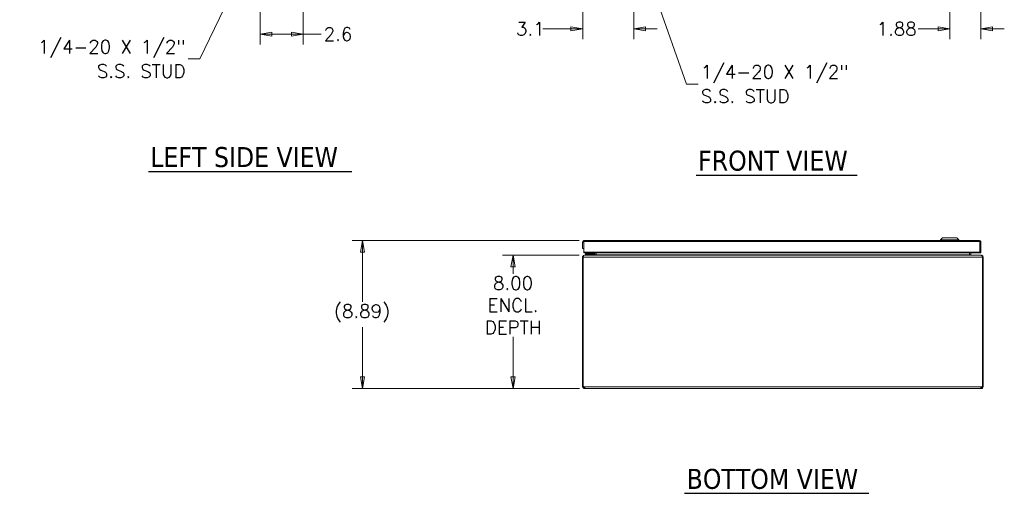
# Model space of a CAD drawing. Header units: inches. Extents: x 5 to 168, y 5 to 106.
# Tile 1 of 12: x 5 to 64, y 18 to 46. Entities that reach past the tile are written whole.
import ezdxf

# ---------------------------------------------------------------- set-up
doc = ezdxf.new("R2010")
doc.units = ezdxf.units.IN
doc.header["$LTSCALE"] = 10
doc.header["$MEASUREMENT"] = 0
doc.layers.get('0').update_dxf_attribs({"lineweight": 0})
for name, color, linetype, lineweight in [('Dimension (ANSI)', 7, 'Continuous', 5), ('Symbol (ANSI)', 7, 'Continuous', 5), ('Visible (ANSI)', 7, 'Continuous', 5), ('Visible Narrow (ANSI)', 7, 'Continuous', 5)]:
    doc.layers.add(name, color=color, linetype=linetype, lineweight=lineweight)
doc.styles.add('ROMANS', font='romans.shx')
doc.styles.add('Text Style168', font='tahoma.ttf')
doc.dimstyles.new('Default (ANSI)', dxfattribs={"dimscale": 10, "dimtxt": 0.08, "dimasz": 0.07, "dimexe": 0.0625, "dimexo": 0.0315, "dimgap": 0.0155, "dimtad": 0, "dimtih": 1, "dimtoh": 1, "dimrnd": 1e-08, "dimzin": 0, "dimdsep": 46, "dimtxsty": 'ROMANS', "dimblk": 'Filled-1', "dimcen": 0.09, "dimdle": 0.197, "dimclrd": 256, "dimclre": 256, "dimclrt": 256, "dimadec": 0, "dimazin": 0, "dimtfac": 1, "dimtofl": 0, "dimtmove": 0, "dimatfit": 3, "dimldrblk": 'Filled-1', "dimfxl": 1, "dimtolj": 1, "dimtzin": 0, "dimlwd": -1, "dimlwe": -1, "dimarcsym": 0})
doc.dimstyles.new('Default (ANSI)$7', dxfattribs={"dimscale": 10, "dimtxt": 0.08, "dimasz": 0.07, "dimexe": 0.0625, "dimexo": 0.0315, "dimgap": 0.0155, "dimtad": 0, "dimtih": 1, "dimtoh": 1, "dimrnd": 1e-08, "dimzin": 0, "dimdsep": 46, "dimtxsty": 'ROMANS', "dimblk": 'Filled-1', "dimcen": 0.09, "dimdle": 0.197, "dimclrd": 256, "dimclre": 256, "dimclrt": 256, "dimadec": 0, "dimazin": 0, "dimtfac": 1, "dimtofl": 0, "dimtmove": 0, "dimatfit": 3, "dimldrblk": 'Filled-1', "dimfxl": 1, "dimtolj": 1, "dimtzin": 0, "dimlwd": -1, "dimlwe": -1, "dimarcsym": 0})

# ---------------------------------------------------------------- blocks, each defined once
blk = doc.blocks.new('Filled-1')
at = {"color": 0}
for p, q in [((0, 0), (-1, 0.179)), ((-1, 0.179), (-1, -0.179)), ((-1, 0), (0, 0)), ((-1, -0.179), (0, 0))]:
    blk.add_line(p, q, dxfattribs=at)
at = {"color": 0, "flags": 128}
blk.add_lwpolyline([(-1, -0.179), (0, 0), (-1, 0.179), (-1, -0.179)], dxfattribs=at)
at = {"color": 0}
blk.add_solid([(-1, -0.179), (0, 0), (-1, 0.179), (-1, -0.179)], dxfattribs=at)
blk = doc.blocks.new('*D5')
at = {"layer": 'Defpoints', "color": 0, "transparency": 16777216}
for p in [(41.607, 50.895), (38.533, 48.649), (41.607, 45.662)]:
    blk.add_point(p, dxfattribs=at)
at = {"layer": 'Dimension (ANSI)', "transparency": 16777216}
for p, q in [((41.607, 50.58), (41.607, 45.037)), ((38.533, 48.334), (38.533, 45.037)), ((37.833, 45.662), (36.136, 45.662)), ((42.307, 45.662), (43.007, 45.662))]:
    blk.add_line(p, q, dxfattribs=at)
at = {"layer": 'Dimension (ANSI)', "transparency": 16777216, "xscale": 0.7000000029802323, "yscale": 0.7000000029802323, "zscale": 0.7000000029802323}
blk.add_blockref('Filled-1', (38.533, 45.662), dxfattribs=at)
at = {"layer": 'Dimension (ANSI)', "transparency": 16777216, "xscale": 0.7000000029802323, "yscale": 0.7000000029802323, "zscale": 0.7000000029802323, "rotation": 180}
blk.add_blockref('Filled-1', (41.607, 45.662), dxfattribs=at)
at = {"layer": 'Dimension (ANSI)', "transparency": 16777216, "insert": (34.534, 46.062), "char_height": 0.8, "attachment_point": 1, "style": 'ROMANS'}
blk.add_mtext('\\A1;3.1', dxfattribs=at)
blk = doc.blocks.new('*D7')
at = {"layer": 'Defpoints', "color": 0, "transparency": 16777216}
for p in [(60.533, 51.478), (62.408, 48.649), (60.533, 45.662)]:
    blk.add_point(p, dxfattribs=at)
at = {"layer": 'Dimension (ANSI)', "transparency": 16777216}
for p, q in [((60.533, 51.163), (60.533, 45.037)), ((62.408, 48.334), (62.408, 45.037)), ((59.833, 45.662), (58.635, 45.662)), ((63.108, 45.662), (63.808, 45.662))]:
    blk.add_line(p, q, dxfattribs=at)
at = {"layer": 'Dimension (ANSI)', "transparency": 16777216, "xscale": 0.7000000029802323, "yscale": 0.7000000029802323, "zscale": 0.7000000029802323}
blk.add_blockref('Filled-1', (60.533, 45.662), dxfattribs=at)
at = {"layer": 'Dimension (ANSI)', "transparency": 16777216, "xscale": 0.7000000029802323, "yscale": 0.7000000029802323, "zscale": 0.7000000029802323, "rotation": 180}
blk.add_blockref('Filled-1', (62.408, 45.662), dxfattribs=at)
at = {"layer": 'Dimension (ANSI)', "transparency": 16777216, "insert": (56.156, 46.062), "char_height": 0.8, "attachment_point": 1, "style": 'ROMANS'}
blk.add_mtext('\\A1;1.88', dxfattribs=at)
blk = doc.blocks.new('*D10')
at = {"layer": 'Defpoints', "color": 0, "transparency": 16777216}
for p in [(19.199, 50.441), (21.773, 48.258), (19.199, 45.341)]:
    blk.add_point(p, dxfattribs=at)
at = {"layer": 'Dimension (ANSI)', "transparency": 16777216}
for p, q in [((19.199, 50.126), (19.199, 44.716)), ((21.773, 47.943), (21.773, 44.716)), ((19.899, 45.341), (21.073, 45.341)), ((21.773, 45.341), (22.854, 45.341))]:
    blk.add_line(p, q, dxfattribs=at)
at = {"layer": 'Dimension (ANSI)', "transparency": 16777216, "xscale": 0.7000000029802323, "yscale": 0.7000000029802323, "zscale": 0.7000000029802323, "rotation": 180}
blk.add_blockref('Filled-1', (19.199, 45.341), dxfattribs=at)
at = {"layer": 'Dimension (ANSI)', "transparency": 16777216, "xscale": 0.7000000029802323, "yscale": 0.7000000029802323, "zscale": 0.7000000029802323}
blk.add_blockref('Filled-1', (21.773, 45.341), dxfattribs=at)
at = {"layer": 'Dimension (ANSI)', "transparency": 16777216, "insert": (23.009, 45.741), "char_height": 0.8, "attachment_point": 1, "style": 'ROMANS'}
blk.add_mtext('\\A1;2.6', dxfattribs=at)
blk = doc.blocks.new('*D15')
at = {"layer": 'Defpoints', "color": 0, "transparency": 16777216}
for p in [(34.36, 32.071), (38.637, 32.071), (38.649, 24.071)]:
    blk.add_point(p, dxfattribs=at)
at = {"layer": 'Dimension (ANSI)', "transparency": 16777216}
for p, q in [((38.322, 32.071), (33.735, 32.071)), ((34.36, 31.371), (34.36, 30.959)), ((34.36, 24.771), (34.36, 27.183)), ((38.334, 24.071), (33.735, 24.071))]:
    blk.add_line(p, q, dxfattribs=at)
at = {"layer": 'Dimension (ANSI)', "transparency": 16777216, "xscale": 0.7000000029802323, "yscale": 0.7000000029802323, "zscale": 0.7000000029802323}
for p, rotation in [((34.36, 32.071), 90), ((34.36, 24.071), 270)]:
    blk.add_blockref('Filled-1', p, dxfattribs=dict(at, rotation=rotation))
at = {"layer": 'Dimension (ANSI)', "transparency": 16777216, "insert": (34.36, 29.071), "char_height": 0.8, "attachment_point": 5, "style": 'ROMANS'}
blk.add_mtext('\\A1;8.00{\\PENCL.\\PDEPTH}', dxfattribs=at)
blk = doc.blocks.new('*D16')
at = {"layer": 'Defpoints', "color": 0, "transparency": 16777216}
for p in [(25.339, 32.957), (38.638, 32.957), (38.649, 24.071)]:
    blk.add_point(p, dxfattribs=at)
at = {"layer": 'Dimension (ANSI)', "transparency": 16777216}
for p, q in [((38.323, 32.957), (24.714, 32.957)), ((25.339, 32.257), (25.339, 29.279)), ((25.339, 24.771), (25.339, 27.75)), ((38.334, 24.071), (24.714, 24.071))]:
    blk.add_line(p, q, dxfattribs=at)
at = {"layer": 'Dimension (ANSI)', "transparency": 16777216, "xscale": 0.7000000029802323, "yscale": 0.7000000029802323, "zscale": 0.7000000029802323}
for p, rotation in [((25.339, 32.957), 90), ((25.339, 24.071), 270)]:
    blk.add_blockref('Filled-1', p, dxfattribs=dict(at, rotation=rotation))
at = {"layer": 'Dimension (ANSI)', "transparency": 16777216, "insert": (23.625, 29.124), "char_height": 0.8, "attachment_point": 1, "style": 'ROMANS'}
blk.add_mtext('\\A1;(8.89)', dxfattribs=at)

msp = doc.modelspace()

# ---------------------------------------------------------------- linework, layer by layer
at = {"layer": 'Symbol (ANSI)', "lineweight": 30}
for p, q in [((12.4986, 37.0931), (24.6941, 37.0931)), ((45.3348, 36.8822), (54.9825, 36.8822)), ((44.6447, 17.7867), (55.682, 17.7867))]:
    msp.add_line(p, q, dxfattribs=at)
at = {"layer": 'Visible (ANSI)'}
for p, q in [((60.0996, 33.1149), (59.9815, 32.9968)), ((60.0996, 33.1149), (59.9815, 32.9968)), ((60.0996, 33.1149), (60.9657, 33.1149)), ((60.0996, 33.1149), (60.9657, 33.1149)), ((60.9657, 33.1149), (61.0838, 32.9968)), ((60.9657, 33.1149), (61.0838, 32.9968)), ((38.5811, 32.8522), (38.5327, 32.8522)), ((38.5327, 32.8522), (38.5327, 32.4775)), ((38.5327, 32.4775), (38.6067, 32.4775)), ((38.6067, 32.8522), (38.5811, 32.8522)), ((38.6067, 32.4775), (38.6067, 32.8522)), ((38.6074, 32.2528), (38.6074, 32.8882)), ((38.6379, 32.9575), (62.3024, 32.9575)), ((59.9815, 32.9968), (61.0838, 32.9968)), ((59.9815, 32.9968), (59.9815, 32.9575)), ((59.9815, 32.9968), (61.0838, 32.9968)), ((59.9815, 32.9968), (59.9815, 32.9575)), ((61.0838, 32.9968), (61.0838, 32.9575)), ((61.0838, 32.9968), (61.0838, 32.9575)), ((62.3329, 32.2528), (62.3329, 32.8882)), ((62.3337, 32.8522), (62.3337, 32.2275)), ((62.3593, 32.8522), (62.3337, 32.8522)), ((62.4077, 32.8522), (62.3593, 32.8522)), ((62.4077, 32.2275), (62.4077, 32.8522)), ((38.5313, 31.9657), (38.5313, 24.2019)), ((38.5683, 31.9657), (38.5313, 31.9657)), ((38.5683, 24.1984), (38.5683, 31.9657)), ((38.6074, 32.2275), (38.6074, 32.2528)), ((62.3329, 32.2528), (38.6074, 32.2528)), ((38.6074, 32.2275), (62.3329, 32.2275)), ((38.6366, 32.071), (38.6373, 32.071)), ((38.6366, 32.071), (38.6366, 32.071)), ((38.6373, 32.071), (62.4254, 32.071)), ((38.8223, 32.161), (38.6973, 32.161)), ((38.6973, 32.102), (38.6973, 32.161)), ((38.6973, 32.102), (38.8223, 32.102)), ((39.1743, 32.161), (38.8223, 32.161)), ((38.8223, 32.102), (39.1743, 32.102)), ((39.0959, 32.1757), (39.1477, 32.2275)), ((39.2013, 32.2275), (39.2013, 32.188)), ((39.2603, 32.188), (39.2603, 32.2275)), ((39.2698, 32.2275), (39.2698, 32.1022)), ((39.3438, 32.1022), (39.3438, 32.2275)), ((39.3445, 32.1022), (39.3445, 32.2275)), ((61.7181, 32.2275), (61.7181, 32.1022)), ((61.7188, 32.1022), (61.7188, 32.2275)), ((61.7928, 32.2275), (61.7928, 32.1022)), ((62.3329, 32.2275), (62.3329, 32.2528)), ((62.3337, 32.2275), (62.4077, 32.2275)), ((62.4254, 32.071), (62.4261, 32.071)), ((62.4261, 32.071), (62.4261, 32.071)), ((62.4943, 31.9657), (62.4943, 24.1984)), ((62.5313, 31.9657), (62.4943, 31.9657)), ((62.5313, 24.2019), (62.5313, 31.9657)), ((38.5313, 24.2019), (38.5683, 24.2019)), ((38.5313, 24.1762), (38.5313, 24.2019)), ((38.5806, 24.2019), (38.6053, 24.2019)), ((38.6053, 24.2021), (38.6053, 24.2019)), ((38.6053, 24.2019), (38.6053, 24.1762)), ((62.4573, 24.2019), (62.4573, 24.2021)), ((62.4573, 24.1762), (62.4573, 24.2019)), ((62.4573, 24.2019), (62.4821, 24.2019)), ((62.4943, 24.2019), (62.5313, 24.2019)), ((62.5313, 24.2019), (62.5313, 24.1762)), ((38.5313, 24.1762), (38.5817, 24.1762)), ((38.5817, 24.1762), (38.6053, 24.1762)), ((38.6366, 24.1213), (38.6366, 24.145)), ((38.6366, 24.145), (38.6486, 24.145)), ((38.6366, 24.071), (38.6366, 24.1213)), ((38.6486, 24.071), (38.6366, 24.071)), ((38.6486, 24.1213), (38.6486, 24.145)), ((38.6486, 24.071), (38.6486, 24.1213)), ((62.4141, 24.071), (38.6486, 24.071)), ((62.4141, 24.145), (62.4261, 24.145)), ((62.4141, 24.1213), (62.4141, 24.145)), ((62.4141, 24.071), (62.4141, 24.1213)), ((62.4261, 24.071), (62.4141, 24.071)), ((62.4261, 24.1213), (62.4261, 24.145)), ((62.4261, 24.071), (62.4261, 24.1213)), ((62.4573, 24.1762), (62.481, 24.1762)), ((62.481, 24.1762), (62.5313, 24.1762))]:
    msp.add_line(p, q, dxfattribs=at)
for centre, radius, start, end in [((39.0606, 32.211), 0.05, 270, 315), ((39.1743, 32.188), 0.086, 270, 0), ((39.1743, 32.188), 0.0269, 270, 0), ((38.5934, 24.1331), 0.07, 38.047399, 111.019572), ((62.4692, 24.1331), 0.07, 68.980428, 141.952601)]:
    msp.add_arc(centre, radius, start, end, dxfattribs=at)
for points in [[(38.5327, 32.8522), (38.5327, 32.8537), (38.5327, 32.8552), (38.5328, 32.8567)], [(38.5313, 31.9657), (38.5313, 31.9763), (38.533, 31.9869), (38.5361, 31.997)], [(38.577, 31.997), (38.5737, 31.987), (38.5708, 31.9765), (38.5683, 31.9657)], [(38.6366, 32.071), (38.6368, 32.071), (38.6371, 32.071), (38.6373, 32.071)], [(39.1746, 32.1627), (39.1746, 32.1627), (39.1746, 32.1627), (39.1746, 32.1627)], [(39.1995, 32.1877), (39.1995, 32.1877), (39.1996, 32.1877), (39.1996, 32.1877)], [(39.3068, 32.0782), (39.2868, 32.0733), (39.263, 32.071), (39.2393, 32.071)], [(39.3438, 32.1022), (39.3438, 32.101), (39.3438, 32.0997), (39.3438, 32.0984)], [(39.3438, 32.0984), (39.3443, 32.0997), (39.3445, 32.1009), (39.3445, 32.1022)], [(61.7181, 32.1022), (61.7181, 32.1009), (61.7184, 32.0996), (61.7189, 32.0984)], [(61.7189, 32.0984), (61.7189, 32.0997), (61.7188, 32.101), (61.7188, 32.1022)], [(61.7189, 32.0984), (61.7224, 32.09), (61.7361, 32.0834), (61.7558, 32.0782)], [(61.8234, 32.071), (61.7997, 32.071), (61.7757, 32.0732), (61.7558, 32.0782)], [(61.7928, 32.1022), (61.7928, 32.1009), (61.7929, 32.0996), (61.7931, 32.0984)], [(62.4254, 32.071), (62.4256, 32.071), (62.4259, 32.071), (62.4261, 32.071)], [(62.4943, 31.9657), (62.4919, 31.9765), (62.489, 31.9871), (62.4857, 31.997)], [(62.5266, 31.997), (62.5297, 31.9869), (62.5313, 31.9763), (62.5313, 31.9657)], [(38.6366, 24.071), (38.6269, 24.071), (38.6162, 24.0723), (38.6053, 24.0757)], [(38.6486, 24.145), (38.6524, 24.145), (38.6555, 24.1455), (38.6578, 24.1465)], [(38.6582, 24.0757), (38.6558, 24.0723), (38.6525, 24.071), (38.6486, 24.071)], [(62.4141, 24.071), (62.4102, 24.071), (62.4069, 24.0723), (62.4045, 24.0757)], [(62.4048, 24.1463), (62.4072, 24.1454), (62.4103, 24.145), (62.4141, 24.145)], [(62.4573, 24.0757), (62.4465, 24.0723), (62.4358, 24.071), (62.4261, 24.071)]]:
    msp.add_open_spline(points, degree=3, dxfattribs=at)
for points, knots in [([(38.5328, 32.8567), (38.5343, 32.8922), (38.5552, 32.9263), (38.5861, 32.9438), (38.6018, 32.9527), (38.6199, 32.9575), (38.6379, 32.9575)], [-0.9727877, -0.9727877, -0.9727877, -0.9727877, -0.32751892, -0.32751892, -0.32751892, 0, 0, 0, 0]), ([(38.6074, 32.8588), (38.6072, 32.8581), (38.6071, 32.8573), (38.607, 32.8566), (38.6068, 32.8551), (38.6067, 32.8537), (38.6067, 32.8522)], [0.86431403, 0.86431403, 0.86431403, 0.86431403, 0.91100988, 0.91100988, 0.91100988, 1, 1, 1, 1]), ([(38.6074, 32.8882), (38.6161, 32.9228), (38.6249, 32.9496), (38.6336, 32.9559), (38.635, 32.9569), (38.6365, 32.9575), (38.6379, 32.9575)], [-1, -1, -1, -1, -0.1407088, -0.1407088, -0.1407088, 0, 0, 0, 0]), ([(62.4077, 32.8522), (62.4077, 32.8893), (62.3865, 32.9256), (62.3542, 32.9438), (62.3385, 32.9527), (62.3205, 32.9575), (62.3024, 32.9575)], [-1, -1, -1, -1, -0.3275189, -0.3275189, -0.3275189, 0, 0, 0, 0]), ([(62.3329, 32.8882), (62.3242, 32.9228), (62.3155, 32.9496), (62.3067, 32.9559), (62.3053, 32.9569), (62.3038, 32.9575), (62.3024, 32.9575)], [-1, -1, -1, -1, -0.1407088, -0.1407088, -0.1407088, 0, 0, 0, 0]), ([(62.3329, 32.8588), (62.3331, 32.8581), (62.3332, 32.8573), (62.3334, 32.8566), (62.3336, 32.8551), (62.3337, 32.8537), (62.3337, 32.8522)], [0.86431403, 0.86431403, 0.86431403, 0.86431403, 0.91100988, 0.91100988, 0.91100988, 1, 1, 1, 1]), ([(38.5361, 31.997), (38.5439, 32.0222), (38.5617, 32.0443), (38.5848, 32.0573), (38.6005, 32.0662), (38.6185, 32.071), (38.6366, 32.071)], [0.19191368, 0.19191368, 0.19191368, 0.19191368, 0.67248108, 0.67248108, 0.67248108, 1, 1, 1, 1]), ([(38.6366, 32.071), (38.6179, 32.0705), (38.5992, 32.051), (38.5849, 32.0178), (38.582, 32.0113), (38.5794, 32.0043), (38.577, 31.997)], [-0.99144264, -0.99144264, -0.99144264, -0.99144264, -0.31274361, -0.31274361, -0.31274361, -0.17982846, -0.17982846, -0.17982846, -0.17982846]), ([(39.2386, 32.071), (39.2471, 32.071), (39.2558, 32.0743), (39.2623, 32.0818), (39.2665, 32.0867), (39.2698, 32.094), (39.2698, 32.1022)], [-1, -1, -1, -1, -0.395377, -0.395377, -0.395377, 0, 0, 0, 0]), ([(39.3068, 32.0782), (39.3253, 32.0825), (39.3383, 32.0886), (39.343, 32.097), (39.3433, 32.0974), (39.3436, 32.0979), (39.3438, 32.0984)], [0.49812899, 0.49812899, 0.49812899, 0.49812899, 0.91437386, 0.91437386, 0.91437386, 0.93875876, 0.93875876, 0.93875876, 0.93875876]), ([(61.7931, 32.0984), (61.7941, 32.0899), (61.7986, 32.083), (61.8036, 32.0786), (61.8097, 32.0734), (61.8169, 32.071), (61.8241, 32.071)], [-0.93875876, -0.93875876, -0.93875876, -0.93875876, -0.50890273, -0.50890273, -0.50890273, 0, 0, 0, 0]), ([(62.4261, 32.071), (62.4631, 32.071), (62.4995, 32.0498), (62.5177, 32.0175), (62.5214, 32.011), (62.5244, 32.0041), (62.5266, 31.997)], [0, 0, 0, 0, 0.67248108, 0.67248108, 0.67248108, 0.80808632, 0.80808632, 0.80808632, 0.80808632]), ([(62.4857, 31.997), (62.4773, 32.0222), (62.4664, 32.0432), (62.4545, 32.0559), (62.4454, 32.0656), (62.4357, 32.0707), (62.4261, 32.071)], [-0.82017153, -0.82017153, -0.82017153, -0.82017153, -0.35922959, -0.35922959, -0.35922959, -0.00855736, -0.00855736, -0.00855736, -0.00855736]), ([(38.6053, 24.0757), (38.5802, 24.0835), (38.5554, 24.1037), (38.5429, 24.1283), (38.5347, 24.1444), (38.5313, 24.1616), (38.5313, 24.1762)], [1.1812646, 1.1812646, 1.1812646, 1.1812646, 1.8189673, 1.8189673, 1.8189673, 2.2348487, 2.2348487, 2.2348487, 2.2348487]), ([(38.6053, 24.1762), (38.6053, 24.1675), (38.6105, 24.1558), (38.6197, 24.1499), (38.6252, 24.1464), (38.6314, 24.145), (38.6366, 24.145)], [-2.2348487, -2.2348487, -2.2348487, -2.2348487, -1.400927, -1.400927, -1.400927, -0.9067439, -0.9067439, -0.9067439, -0.9067439]), ([(38.6486, 24.1762), (38.6577, 24.1538), (38.663, 24.1252), (38.6634, 24.1043), (38.6637, 24.0908), (38.6619, 24.0808), (38.6582, 24.0757)], [-0.6640524, -0.6640524, -0.6640524, -0.6640524, -0.0263496, -0.0263496, -0.0263496, 0.3895318, 0.3895318, 0.3895318, 0.3895318]), ([(62.4045, 24.0757), (62.3988, 24.0835), (62.3977, 24.1037), (62.4014, 24.1283), (62.4038, 24.1444), (62.4081, 24.1616), (62.4141, 24.1762)], [2.7520609, 2.7520609, 2.7520609, 2.7520609, 3.3897636, 3.3897636, 3.3897636, 3.805645, 3.805645, 3.805645, 3.805645]), ([(62.4261, 24.145), (62.4348, 24.145), (62.4465, 24.1502), (62.4524, 24.1594), (62.4559, 24.1648), (62.4573, 24.171), (62.4573, 24.1762)], [-2.2348487, -2.2348487, -2.2348487, -2.2348487, -1.400927, -1.400927, -1.400927, -0.9067439, -0.9067439, -0.9067439, -0.9067439]), ([(62.5313, 24.1762), (62.5313, 24.1538), (62.5224, 24.1252), (62.503, 24.1043), (62.4903, 24.0908), (62.4738, 24.0808), (62.4573, 24.0757)], [0.9067439, 0.9067439, 0.9067439, 0.9067439, 1.5444467, 1.5444467, 1.5444467, 1.9603281, 1.9603281, 1.9603281, 1.9603281])]:
    msp.add_open_spline(points, degree=3, knots=knots, dxfattribs=at)
at = {"layer": 'Visible Narrow (ANSI)'}
for p, q in [((62.3329, 32.8882), (38.6074, 32.8882)), ((38.577, 31.997), (38.5361, 31.997)), ((62.4943, 31.9657), (38.5683, 31.9657)), ((38.8223, 32.161), (38.8223, 32.102)), ((39.2698, 32.1022), (39.3438, 32.1022)), ((39.3445, 32.1022), (61.7181, 32.1022)), ((61.7928, 32.1022), (61.7188, 32.1022)), ((62.5266, 31.997), (62.4857, 31.997)), ((38.6486, 24.1762), (62.4141, 24.1762))]:
    msp.add_line(p, q, dxfattribs=at)
for points, knots in [([(38.568, 32.8629), (38.5671, 32.8624), (38.5662, 32.8619), (38.5592, 32.8589), (38.55, 32.8576), (38.5328, 32.8567)], [-0.15347169, -0.15347169, -0.15347169, -0.15347169, -0.13131793, -0.13131793, 0, 0, 0, 0]), ([(38.6074, 32.8777), (38.6033, 32.8763), (38.5993, 32.8749), (38.586, 32.8701), (38.5778, 32.8672), (38.5712, 32.8645), (38.5693, 32.8637), (38.568, 32.8629)], [-0.059436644, -0.059436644, -0.059436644, -0.059436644, -0.044225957, -0.044225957, -0.012117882, -0.012117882, 0, 0, 0, 0]), ([(39.0959, 32.1757), (39.0959, 32.1757), (39.0979, 32.1763), (39.1022, 32.1778), (39.1063, 32.1791), (39.1125, 32.1812), (39.1203, 32.1838), (39.1282, 32.1864), (39.1377, 32.1896), (39.148, 32.193), (39.1532, 32.1948), (39.1586, 32.1965), (39.164, 32.1983)], [0, 0, 0, 0, 0.3516965, 0.3516965, 0.3516965, 0.6885977, 0.6885977, 0.6885977, 1.0303974, 1.0303974, 1.0303974, 1.2040515, 1.2040515, 1.2040515, 1.2040515]), ([(39.164, 32.1983), (39.1658, 32.2037), (39.1675, 32.2091), (39.1693, 32.2143), (39.1708, 32.2189), (39.1723, 32.2233), (39.1737, 32.2275)], [1.93754116, 1.93754116, 1.93754116, 1.93754116, 2.11119526, 2.11119526, 2.11119526, 2.26285886, 2.26285886, 2.26285886, 2.26285886]), ([(39.2013, 32.188), (39.2013, 32.1871), (39.1972, 32.188), (39.1836, 32.1919), (39.1742, 32.1948), (39.164, 32.1983)], [0, 0, 0, 0, 0.0008769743, 0.0008769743, 0.0017539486, 0.0017539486, 0.0017539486, 0.0017539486]), ([(39.1743, 32.161), (39.1752, 32.161), (39.1743, 32.1651), (39.1704, 32.1787), (39.1675, 32.1881), (39.164, 32.1983)], [0, 0, 0, 0, 0.0008769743, 0.0008769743, 0.0017539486, 0.0017539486, 0.0017539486, 0.0017539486]), ([(61.7381, 32.0839), (61.74, 32.0853), (61.7421, 32.0865), (61.7478, 32.0892), (61.752, 32.0906), (61.7663, 32.0944), (61.7786, 32.0965), (61.7931, 32.0984)], [-0.19763925, -0.19763925, -0.19763925, -0.19763925, -0.16586784, -0.16586784, -0.11158111, -0.11158111, 0, 0, 0, 0]), ([(38.6053, 24.1762), (38.6053, 24.1728), (38.6053, 24.1696), (38.6053, 24.1637), (38.6053, 24.1607), (38.6053, 24.1529), (38.6053, 24.1479), (38.6053, 24.1348), (38.6053, 24.1261), (38.6053, 24.098), (38.6053, 24.0888), (38.6053, 24.0757)], [-0.32971356, -0.32971356, -0.32971356, -0.32971356, -0.282209, -0.282209, -0.23582275, -0.23582275, -0.17437897, -0.17437897, -0.10018571, -0.10018571, 0, 0, 0, 0]), ([(38.6582, 24.0757), (38.6589, 24.086), (38.6596, 24.0956), (38.6611, 24.1127), (38.6616, 24.1181), (38.662, 24.123)], [-0.292761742, -0.292761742, -0.292761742, -0.292761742, -0.233146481, -0.233146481, -0.198311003, -0.198311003, -0.198311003, -0.198311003]), ([(62.4006, 24.123), (62.4009, 24.1202), (62.4012, 24.1173), (62.4029, 24.098), (62.4036, 24.0888), (62.4045, 24.0757)], [-0.11980626, -0.11980626, -0.11980626, -0.11980626, -0.10018571, -0.10018571, 0, 0, 0, 0]), ([(62.4573, 24.0757), (62.4573, 24.086), (62.4573, 24.0956), (62.4573, 24.1213), (62.4573, 24.1313), (62.4573, 24.1455), (62.4573, 24.1508), (62.4573, 24.1594), (62.4573, 24.163), (62.4573, 24.1694), (62.4573, 24.1728), (62.4573, 24.1762)], [-0.29276174, -0.29276174, -0.29276174, -0.29276174, -0.23314648, -0.23314648, -0.15094046, -0.15094046, -0.09246006, -0.09246006, -0.04479291, -0.04479291, 0, 0, 0, 0])]:
    msp.add_open_spline(points, degree=3, knots=knots, dxfattribs=at)

# ---------------------------------------------------------------- texts
at = {"layer": 'Symbol (ANSI)', "char_height": 0.8, "width": 10.348243, "line_spacing_factor": 1.093904, "style": 'ROMANS'}
for insert, attachment_point in [((14.7251, 43.8549), 6), ((45.6171, 42.3423), 4)]:
    msp.add_mtext('{\\fRomanS|b0|i0;\\H0.8000;1/4-20 X 1/2"\\P\\fromans|b0|i0;\\H0.8000;S.S. STUD}', dxfattribs=dict(at, insert=insert, attachment_point=attachment_point))
at = {"layer": 'Symbol (ANSI)', "char_height": 1.2, "attachment_point": 7, "style": 'Text Style168'}
for s, insert in [('LEFT SIDE VIEW', (12.6186, 37.3417)), ('FRONT VIEW', (45.4548, 37.1269)), ('BOTTOM VIEW', (44.7647, 18.0314))]:
    msp.add_mtext(s, dxfattribs=dict(at, insert=insert))

# ---------------------------------------------------------------- dimensions: what is measured, and where the dimension line sits
at = {"layer": 'Dimension (ANSI)'}
for base, p1, p2, override, picture, middle in [((60.5326, 45.6616), (62.4077, 48.6486), (60.5326, 51.4781), {"dimtih": 0, "dimtoh": 0, "dimdec": 2, "dimtp": 0, "dimtm": 0, "dimtdec": 2, "dimatfit": 1}, '*D7', (57.318, 45.6616)), ((19.199, 45.3411), (21.773, 48.2582), (19.199, 50.4407), {"dimtih": 0, "dimtoh": 0, "dimdec": 1, "dimtp": 0, "dimtm": 0, "dimtdec": 1, "dimatfit": 2}, '*D10', (23.8471, 45.3411))]:
    dim = msp.add_linear_dim(base=base, p1=p1, p2=p2, angle=180, dimstyle='Default (ANSI)', override=override, dxfattribs=at)
    dim.commit()
    dim.dimension.update_dxf_attribs({"geometry": picture, "text_midpoint": middle, "dimtype": 160})
dim = msp.add_linear_dim(base=(41.6067, 45.6616), p1=(38.5327, 48.6486), p2=(41.6067, 50.8949), dimstyle='Default (ANSI)', override={"dimtih": 0, "dimtoh": 0, "dimdec": 1, "dimtp": 0, "dimtm": 0, "dimtdec": 1, "dimatfit": 1}, dxfattribs=at)
dim.commit()
dim.dimension.update_dxf_attribs({"geometry": '*D5', "text_midpoint": (35.2574, 45.6616), "dimtype": 160})
for base, p2, text, override, picture, middle in [((25.3389, 32.9575), (38.6379, 32.9575), '(<>)', {"dimgap": 0.0155, "dimdec": 2, "dimtol": 0, "dimlim": 0, "dimtp": 0, "dimtm": 0, "dimtdec": 2, "dimatfit": 1}, '*D16', (25.3389, 28.5142)), ((34.3601, 32.071), (38.6373, 32.071), '<>{\\PENCL.\\PDEPTH}', {"dimdec": 2, "dimtp": 0, "dimtm": 0, "dimtdec": 2, "dimatfit": 1}, '*D15', (34.3601, 29.071))]:
    dim = msp.add_linear_dim(base=base, p1=(38.6486, 24.071), p2=p2, angle=90, text=text, dimstyle='Default (ANSI)', override=override, dxfattribs=at)
    dim.commit()
    dim.dimension.update_dxf_attribs({"geometry": picture, "text_midpoint": middle, "dimtype": 160})

# ---------------------------------------------------------------- leaders
at = {"layer": 'Symbol (ANSI)', "annotation_type": 0, "has_hookline": 1, "text_width": 9.939}
for points, hookline_direction in [([(41.4889, 51.5714), (44.7621, 42.3423), (45.4621, 42.3423)], 0), ([(19.0946, 51.1043), (15.5801, 43.8549), (14.8801, 43.8549)], 1)]:
    msp.add_leader(points, dimstyle='Default (ANSI)$7', override={"dimtad": 0}, dxfattribs=dict(at, hookline_direction=hookline_direction))

doc.saveas('drawing.dxf')
